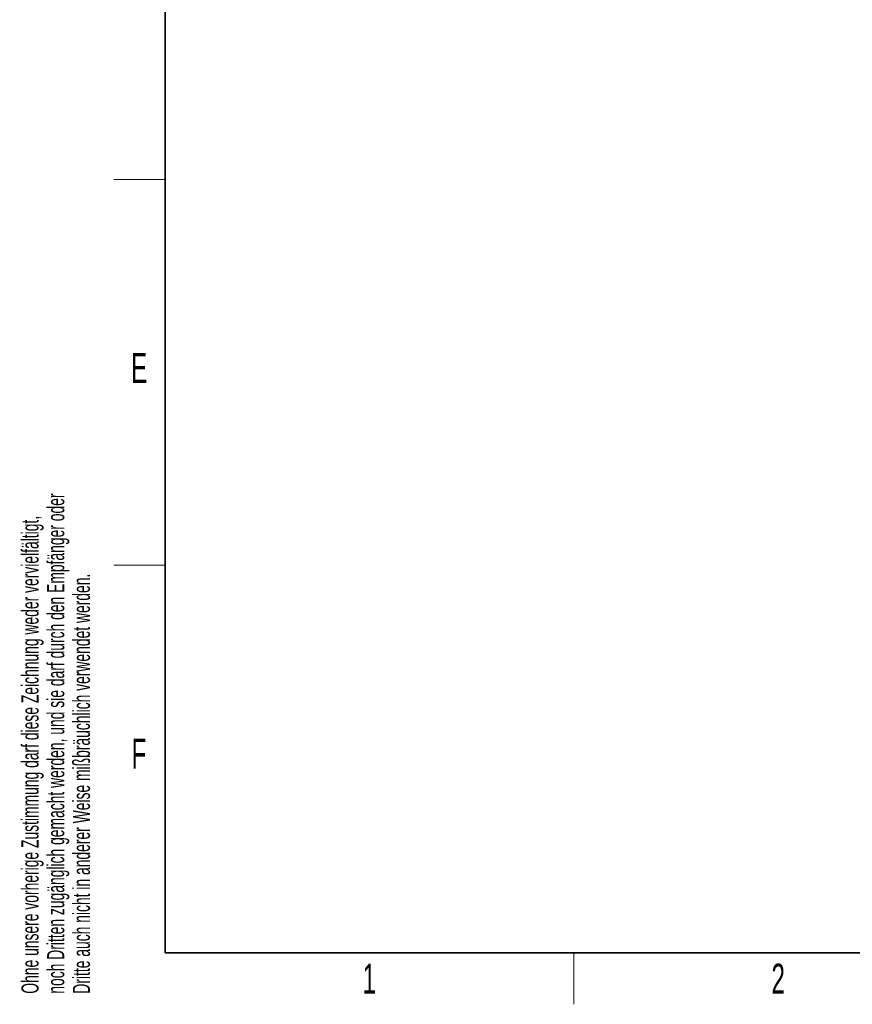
# Paper-space layout 'Blatt4' of a CAD drawing. Header units: millimetres. Extents: x 5 to 418, y 2 to 292.
# Tile 1 of 88: x 9 to 106, y 6 to 121. Entities that reach past the tile are written whole.
import ezdxf

# ---------------------------------------------------------------- set-up
doc = ezdxf.new("R2010")
doc.units = ezdxf.units.MM
doc.layers.add('SLD-0', color=7, linetype='Continuous')
doc.styles.add('SLDTEXTSTYLE0', font='TXT', dxfattribs={"width": 0.605})

psp = doc.layouts.new('Blatt4')

# ---------------------------------------------------------------- linework, layer by layer
at = {"layer": 'SLD-0', "lineweight": 35}
for p, q in [((26, 282.5), (26, 12)), ((26, 12), (408, 12))]:
    psp.add_line(p, q, dxfattribs=at)
at = {"layer": 'SLD-0', "lineweight": 18}
for p, q in [((20, 102.25), (26, 102.25)), ((20, 57.25), (26, 57.25)), ((73.75, 6), (73.75, 12))]:
    psp.add_line(p, q, dxfattribs=at)

# ---------------------------------------------------------------- texts
at = {"layer": 'SLD-0', "char_height": 2, "attachment_point": 1, "rotation": 90, "style": 'SLDTEXTSTYLE0'}
for s, insert in [('noch Dritten zugänglich gemacht werden, und sie darf durch den Empfänger oder', (12.23, 7.24)), ('Ohne unsere vorherige Zustimmung darf diese Zeichnung weder vervielfältigt,', (9.23, 7.24)), ('Dritte auch nicht in anderer Weise mißbräuchlich verwendet werden.', (15.23, 7.24))]:
    psp.add_mtext(s, dxfattribs=dict(at, insert=insert))
at = {"layer": 'SLD-0', "char_height": 3.5, "attachment_point": 2, "style": 'SLDTEXTSTYLE0'}
for s, insert in [('E', (22.98, 82)), ('F', (22.95, 37)), ('1', (49.85, 10.74)), ('2', (97.6, 10.74))]:
    psp.add_mtext(s, dxfattribs=dict(at, insert=insert))

doc.saveas('drawing.dxf')
